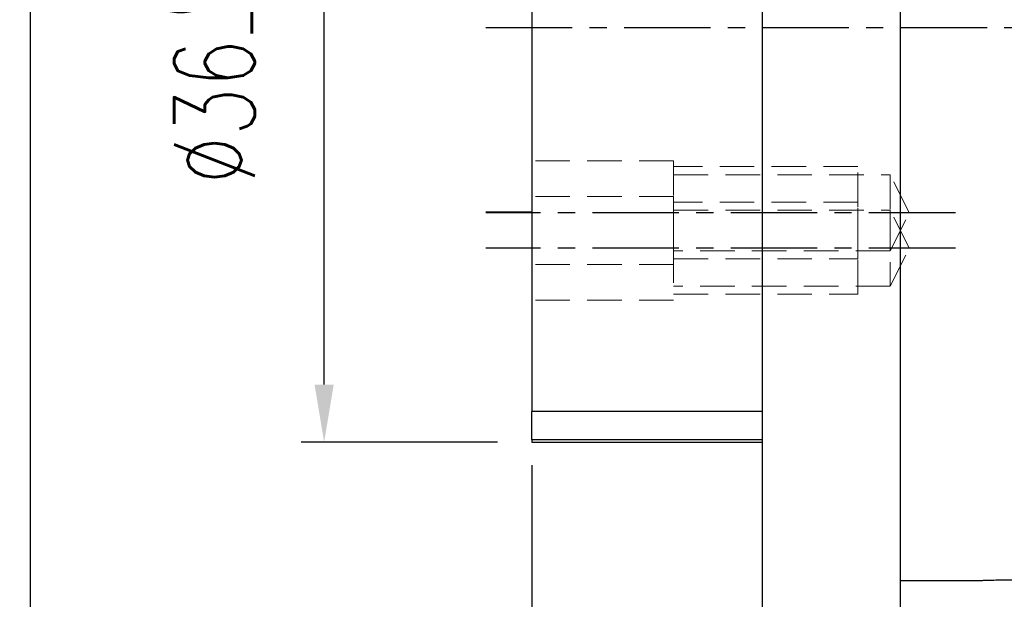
# Model space of a CAD drawing. Header units: millimetres. Extents: x -35 to 371, y -58 to 75.
# Tile 3 of 123: x 68 to 111, y -25 to 0. Entities that reach past the tile are written whole.
import ezdxf

# ---------------------------------------------------------------- set-up
doc = ezdxf.new("R2010")
doc.units = ezdxf.units.MM
doc.linetypes.add('CENTER', pattern=[2, 1.25, -0.25, 0.25, -0.25])
doc.linetypes.add('DASHED', pattern=[0.75, 0.5, -0.25])
for name, color, linetype in [('CL', 1, 'CENTER'), ('DIM', 4, 'Continuous'), ('HID', 2, 'DASHED'), ('OUT', 3, 'Continuous')]:
    doc.layers.add(name, color=color, linetype=linetype)
doc.styles.add('DIM-7', font='SIMPLEX.shx', dxfattribs={"width": 0.7, "bigfont": 'chineset.shx'})
doc.dimstyles.new('CNS', dxfattribs={"dimtxt": 3.5, "dimasz": 2.5, "dimexe": 1, "dimexo": 1.5, "dimgap": 0.09, "dimtad": 0, "dimdsep": 46, "dimtxsty": 'DIM-7', "dimcen": 0.09, "dimclrd": 1, "dimclre": 1, "dimclrt": 4, "dimadec": 0, "dimazin": 0, "dimtfac": 1, "dimtix": 1, "dimtmove": 2, "dimatfit": 3, "dimfxl": 1, "dimtvp": 0.971429, "dimtolj": 1, "dimarcsym": 0})

# ---------------------------------------------------------------- blocks, each defined once
blk = doc.blocks.new('*D2')
at = {"layer": 'DEFPOINTS', "color": 0}
for p in [(68.245, 32), (100, 32), (100, -32)]:
    blk.add_point(p, dxfattribs=at)
at = {"layer": 'DIM', "color": 0, "lineweight": -2}
for p, q in [((98.5, 32), (67.245, 32)), ((68.245, -29.5), (68.245, 29.5)), ((98.5, -32), (67.245, -32))]:
    blk.add_line(p, q, dxfattribs=at)
at = {"layer": 'DIM', "color": 0}
for points in [[(67.829, 29.5), (68.662, 29.5), (68.245, 32)], [(67.829, -29.5), (68.662, -29.5), (68.245, -32)]]:
    blk.add_solid(points, dxfattribs=at)
at = {"layer": 'DIM', "color": 0, "insert": (64.845, 0), "char_height": 3.5, "attachment_point": 5, "rotation": 90, "style": 'DIM-7'}
blk.add_mtext('\\A1;%%C64', dxfattribs=at)
blk = doc.blocks.new('*D3')
at = {"layer": 'DEFPOINTS', "color": 0}
for p in [(80.983, 18), (90, 18), (90, -18)]:
    blk.add_point(p, dxfattribs=at)
at = {"layer": 'DIM', "color": 0, "lineweight": -2}
for p, q in [((88.5, 18), (79.983, 18)), ((80.983, -15.5), (80.983, 15.5)), ((88.5, -18), (79.983, -18))]:
    blk.add_line(p, q, dxfattribs=at)
at = {"layer": 'DIM', "color": 0}
for points in [[(80.566, 15.5), (81.399, 15.5), (80.983, 18)], [(80.566, -15.5), (81.399, -15.5), (80.983, -18)]]:
    blk.add_solid(points, dxfattribs=at)
at = {"layer": 'DIM', "color": 0, "insert": (76.223, 0), "char_height": 3.5, "attachment_point": 5, "rotation": 90, "style": 'DIM-7'}
blk.add_mtext('\\A1;%%C36{\\H2.100000;\\S 0^ -0.025;}', dxfattribs=at)
blk = doc.blocks.new('*D4')
at = {"layer": 'DEFPOINTS', "color": 0}
for p in [(90, -17.5), (100, -31.498), (90, -43.416)]:
    blk.add_point(p, dxfattribs=at)
at = {"layer": 'DIM', "color": 0, "lineweight": -2}
for p, q in [((90, -19), (90, -44.416)), ((100, -32.998), (100, -44.416)), ((97.5, -43.416), (92.5, -43.416))]:
    blk.add_line(p, q, dxfattribs=at)
at = {"layer": 'DIM', "color": 0}
for points in [[(92.5, -42.999), (92.5, -43.832), (90, -43.416)], [(97.5, -42.999), (97.5, -43.832), (100, -43.416)]]:
    blk.add_solid(points, dxfattribs=at)
at = {"layer": 'DIM', "color": 0, "insert": (95, -40.016), "char_height": 3.5, "attachment_point": 5, "style": 'DIM-7'}
blk.add_mtext('\\A1;10', dxfattribs=at)
blk = doc.blocks.new('*D6')
at = {"layer": 'DEFPOINTS', "color": 0}
for p in [(121, -23.498), (106, -31.498), (106, -43.416)]:
    blk.add_point(p, dxfattribs=at)
at = {"layer": 'DIM', "color": 0, "lineweight": -2}
for p, q in [((121, -24.998), (121, -44.416)), ((106, -32.998), (106, -44.416)), ((118.5, -43.416), (108.5, -43.416))]:
    blk.add_line(p, q, dxfattribs=at)
at = {"layer": 'DIM', "color": 0}
for points in [[(108.5, -42.999), (108.5, -43.832), (106, -43.416)], [(118.5, -42.999), (118.5, -43.832), (121, -43.416)]]:
    blk.add_solid(points, dxfattribs=at)
at = {"layer": 'DIM', "color": 0, "insert": (113.5, -40.016), "char_height": 3.5, "attachment_point": 5, "style": 'DIM-7'}
blk.add_mtext('\\A1;15', dxfattribs=at)
blk = doc.blocks.new('*D7')
at = {"layer": 'DEFPOINTS', "color": 0}
for p in [(135, -15.5), (90, -17.5), (135, -56.184)]:
    blk.add_point(p, dxfattribs=at)
at = {"layer": 'DIM', "color": 0, "lineweight": -2}
for p, q in [((135, -17), (135, -57.184)), ((90, -19), (90, -57.184)), ((92.5, -56.184), (132.5, -56.184))]:
    blk.add_line(p, q, dxfattribs=at)
at = {"layer": 'DIM', "color": 0}
for points in [[(92.5, -55.768), (92.5, -56.601), (90, -56.184)], [(132.5, -55.768), (132.5, -56.601), (135, -56.184)]]:
    blk.add_solid(points, dxfattribs=at)
at = {"layer": 'DIM', "color": 0, "insert": (112.5, -52.784), "char_height": 3.5, "attachment_point": 5, "style": 'DIM-7'}
blk.add_mtext('\\A1;45', dxfattribs=at)

msp = doc.modelspace()

# ---------------------------------------------------------------- linework, layer by layer
at = {"layer": 'CL', "color": 7, "ltscale": 3}
for p, q in [((88, 0), (141.249, 0)), ((108.375, -8.035), (88, -8.035)), ((108.375, -9.576), (88, -9.576))]:
    msp.add_line(p, q, dxfattribs=at)
at = {"layer": 'HID', "color": 7, "lineweight": 15, "ltscale": 3}
for p, q in [((96.15, -5.785), (90, -5.785)), ((96.15, -5.785), (96.15, -10.285)), ((104.15, -6.035), (96.15, -6.035)), ((96.15, -6.385), (105.55, -6.385)), ((104.15, -10.035), (104.15, -6.035)), ((105.55, -6.385), (105.55, -9.685)), ((106.375, -8.035), (105.55, -6.385)), ((96.15, -7.326), (90, -7.326)), ((96.15, -7.326), (96.15, -11.826)), ((104.15, -7.576), (96.15, -7.576)), ((104.15, -11.576), (104.15, -7.576)), ((96.15, -7.926), (105.55, -7.926)), ((105.55, -7.926), (105.55, -11.226)), ((106.375, -9.576), (105.55, -7.926)), ((105.55, -9.685), (106.375, -8.035)), ((105.55, -9.685), (96.15, -9.685)), ((105.55, -11.226), (106.375, -9.576)), ((96.15, -10.035), (104.15, -10.035)), ((96.15, -10.285), (90, -10.285)), ((105.55, -11.226), (96.15, -11.226)), ((96.15, -11.826), (90, -11.826)), ((96.15, -11.576), (104.15, -11.576))]:
    msp.add_line(p, q, dxfattribs=at)
at = {"layer": 'OUT', "color": 7, "linetype": 'Continuous'}
for p, q in [((100, 0), (100, 32)), ((106, 0), (106, 32)), ((90, 18), (90, -16.661)), ((100, -32), (100, 0)), ((106, -32), (106, 0)), ((88, -8), (90, -8)), ((100, -16.661), (90, -16.661)), ((90, -17.889), (90, -16.661)), ((90, -17.889), (90, -18)), ((90, -17.889), (100, -17.889)), ((90, -18), (100, -18)), ((106, -24), (109.502, -24))]:
    msp.add_line(p, q, dxfattribs=at)
for points, knots in [([(109.502, -24), (109.501, -24), (109.482, -24.001), (109.55, -23.998), (109.708, -23.992), (109.968, -23.984), (110.246, -23.98), (110.429, -23.979), (110.5, -23.979)], [0, 0, 0, 0, 0.00609, 0.220587, 0.435085, 0.649744, 0.864474, 1, 1, 1, 1]), ([(110.5, -23.979), (110.612, -23.98), (110.837, -23.981), (111.137, -23.987), (111.361, -23.994), (111.488, -24), (111.487, -23.999), (111.487, -23.999)], [0, 0, 0, 0, 0.214711, 0.429417, 0.644241, 0.859141, 1, 1, 1, 1])]:
    msp.add_open_spline(points, degree=3, knots=knots, dxfattribs=at)

# ---------------------------------------------------------------- dimensions: what is measured, and where the dimension line sits
at = {"layer": 'DIM', "color": 7}
for base, p1, p2, override, picture, middle in [((68.245, 32), (100, -32), (100, 32), {"dimclrd": 0, "dimclre": 0, "dimclrt": 0}, '*D2', (64.845, 0)), ((80.983, 18), (90, -18), (90, 18), {"dimclrd": 0, "dimclre": 0, "dimclrt": 0, "dimtol": 1, "dimtm": 0.025, "dimtfac": 0.6, "dimtdec": 3, "dimtmove": 0}, '*D3', (76.223, 0))]:
    dim = msp.add_linear_dim(base=base, p1=p1, p2=p2, angle=90, text='%%C<>', dimstyle='CNS', override=override, dxfattribs=at)
    dim.commit()
    dim.dimension.update_dxf_attribs({"geometry": picture, "text_midpoint": middle})
for base, p1, p2, picture, middle in [((135, -56.184), (90, -17.5), (135, -15.5), '*D7', (112.5, -52.784)), ((90, -43.416), (100, -31.498), (90, -17.5), '*D4', (95, -40.016)), ((106, -43.416), (121, -23.498), (106, -31.498), '*D6', (113.5, -40.016))]:
    dim = msp.add_linear_dim(base=base, p1=p1, p2=p2, dimstyle='CNS', override={"dimclrd": 0, "dimclre": 0, "dimclrt": 0}, dxfattribs=at)
    dim.commit()
    dim.dimension.update_dxf_attribs({"geometry": picture, "text_midpoint": middle})

doc.saveas('drawing.dxf')
